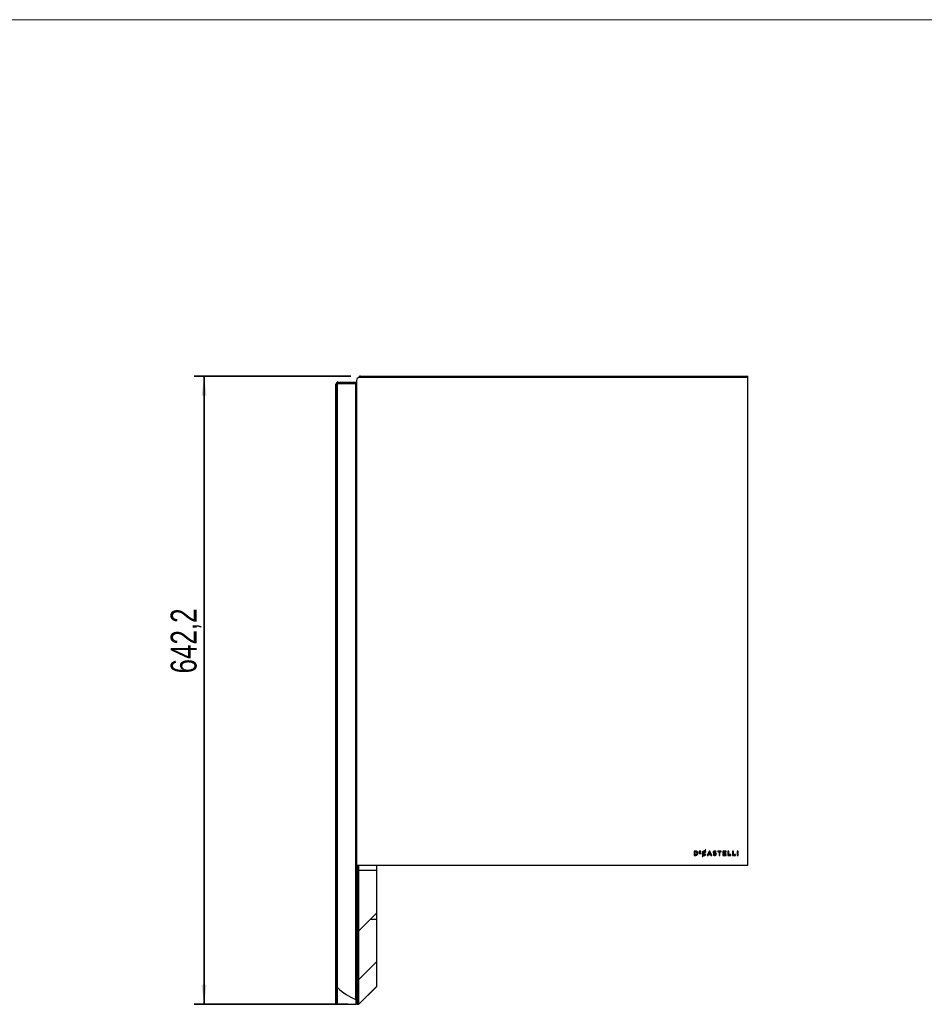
# Model space of a CAD drawing. Header units: millimetres. Extents: x 5 to 415, y 5 to 292.
# Tile 4 of 5: x 230 to 323, y 191 to 292. Entities that reach past the tile are written whole.
import ezdxf

# ---------------------------------------------------------------- set-up
doc = ezdxf.new("R2010")
doc.units = ezdxf.units.MM
doc.layers.add('CONTORNI', color=7, linetype='Continuous', lineweight=35)
doc.layers.add('TABELLA', color=7, linetype='Continuous')
doc.styles.add('SLDTEXTSTYLE3', font='TXT', dxfattribs={"width": 0.75})
doc.dimstyles.new('SLDDIMSTYLE0', dxfattribs={"dimtxt": 2.645833, "dimasz": 2, "dimexe": 0, "dimexo": 0.0625, "dimgap": 0.661458, "dimtad": 1, "dimdec": 1, "dimlfac": 10, "dimrnd": 1e-09, "dimzin": 12, "dimdsep": 46, "dimtxsty": 'SLDTEXTSTYLE3', "dimsah": 1, "dimcen": 0.09, "dimadec": 0, "dimazin": 3, "dimtfac": 1, "dimtdec": 1, "dimtofl": 0, "dimtmove": 0, "dimatfit": 3, "dimfxl": 1, "dimfrac": 2, "dimtolj": 1, "dimtzin": 12, "dimarcsym": 0})

# ---------------------------------------------------------------- blocks, each defined once
blk = doc.blocks.new('_D')
at = {"layer": 'CONTORNI', "transparency": 16777216}
for p, q in [((263.95, 255.57), (247.96, 255.57)), ((248.96, 191.35), (248.96, 255.57)), ((263.68, 191.35), (247.96, 191.35))]:
    blk.add_line(p, q, dxfattribs=at)
for points in [[(248.96, 255.57), (248.71, 253.57), (249.21, 253.57)], [(248.96, 191.35), (249.21, 193.35), (248.71, 193.35)]]:
    blk.add_solid(points, dxfattribs=at)
at = {"layer": 'CONTORNI', "transparency": 16777216, "insert": (245.55, 225.17), "char_height": 2.646, "attachment_point": 1, "rotation": 90, "style": 'SLDTEXTSTYLE3'}
blk.add_mtext('642,2', dxfattribs=at)

msp = doc.modelspace()

# ---------------------------------------------------------------- linework, layer by layer
at = {"color": 7, "linetype": 'Continuous', "lineweight": 25}
for p, q in [((262.534, 254.747), (262.434, 254.747)), ((262.434, 197.583), (262.434, 254.747)), ((262.534, 197.583), (262.534, 254.747)), ((262.584, 193.057), (262.584, 254.764)), ((264.484, 254.764), (262.584, 254.764)), ((262.634, 254.847), (262.634, 254.947)), ((262.634, 254.947), (264.534, 254.947)), ((262.634, 254.847), (264.534, 254.847)), ((264.484, 191.836), (264.484, 254.764)), ((264.534, 255.121), (264.534, 205.671)), ((304.534, 255.421), (264.834, 255.421)), ((264.955, 255.471), (264.955, 255.571)), ((264.955, 255.571), (304.534, 255.571)), ((264.955, 255.471), (304.534, 255.471)), ((304.534, 255.471), (304.534, 255.571)), ((304.534, 205.571), (304.534, 255.421)), ((299.199, 207.012), (299.035, 207.012)), ((299.035, 207.012), (299.035, 206.571)), ((299.035, 206.571), (299.199, 206.571)), ((299.199, 206.938), (299.116, 206.938)), ((299.116, 206.938), (299.116, 206.646)), ((299.116, 206.646), (299.199, 206.646)), ((299.348, 206.79), (299.348, 206.792)), ((299.433, 206.792), (299.433, 206.793)), ((299.725, 207.009), (299.541, 207.009)), ((299.541, 207.009), (299.541, 206.764)), ((299.541, 206.764), (299.727, 206.764)), ((299.594, 206.911), (299.594, 206.961)), ((299.594, 206.961), (299.725, 206.961)), ((299.709, 206.911), (299.594, 206.911)), ((299.594, 206.864), (299.709, 206.864)), ((299.594, 206.812), (299.594, 206.864)), ((299.727, 206.812), (299.594, 206.812)), ((299.709, 206.864), (299.709, 206.911)), ((299.725, 206.961), (299.725, 207.009)), ((299.727, 206.764), (299.727, 206.812)), ((299.85, 206.792), (299.85, 206.79)), ((299.942, 206.605), (299.876, 206.46)), ((299.876, 206.46), (299.938, 206.46)), ((299.934, 206.793), (299.934, 206.792)), ((299.938, 206.46), (299.992, 206.579)), ((299.977, 206.681), (300.097, 206.943)), ((300.024, 206.649), (300.15, 206.926)), ((300.182, 207.131), (300.129, 207.015)), ((300.243, 207.131), (300.182, 207.131)), ((300.183, 206.998), (300.243, 207.131)), ((300.197, 206.891), (300.198, 206.889)), ((300.198, 206.889), (300.25, 206.949)), ((300.201, 206.696), (300.2, 206.695)), ((300.253, 206.643), (300.201, 206.696)), ((300.25, 206.949), (300.249, 206.951)), ((300.252, 206.642), (300.253, 206.643)), ((300.577, 207.015), (300.383, 206.571)), ((300.383, 206.571), (300.467, 206.571)), ((300.467, 206.571), (300.511, 206.677)), ((300.511, 206.677), (300.715, 206.677)), ((300.613, 206.916), (300.541, 206.749)), ((300.541, 206.749), (300.685, 206.749)), ((300.651, 207.015), (300.577, 207.015)), ((300.685, 206.749), (300.613, 206.916)), ((300.652, 207.014), (300.651, 207.015)), ((300.845, 206.571), (300.652, 207.014)), ((300.715, 206.677), (300.759, 206.571)), ((300.759, 206.571), (300.845, 206.571)), ((301.019, 206.695), (300.97, 206.637)), ((300.97, 206.637), (300.972, 206.636)), ((300.989, 206.889), (300.989, 206.888)), ((301.021, 206.694), (301.019, 206.695)), ((301.07, 206.895), (301.07, 206.896)), ((301.232, 206.691), (301.232, 206.69)), ((301.256, 206.901), (301.257, 206.9)), ((301.257, 206.9), (301.301, 206.961)), ((301.301, 206.961), (301.299, 206.963)), ((301.313, 206.698), (301.313, 206.699)), ((301.81, 207.012), (301.452, 207.012)), ((301.452, 207.012), (301.452, 206.936)), ((301.452, 206.936), (301.59, 206.936)), ((301.59, 206.936), (301.59, 206.571)), ((301.59, 206.571), (301.672, 206.571)), ((301.672, 206.571), (301.672, 206.936)), ((301.672, 206.936), (301.81, 206.936)), ((301.81, 206.936), (301.81, 207.012)), ((302.308, 207.012), (301.98, 207.012)), ((301.98, 207.012), (301.98, 206.571)), ((301.98, 206.571), (302.311, 206.571)), ((302.061, 206.83), (302.061, 206.939)), ((302.061, 206.939), (302.308, 206.939)), ((302.28, 206.83), (302.061, 206.83)), ((302.061, 206.757), (302.28, 206.757)), ((302.061, 206.644), (302.061, 206.757)), ((302.311, 206.644), (302.061, 206.644)), ((302.28, 206.757), (302.28, 206.83)), ((302.308, 206.939), (302.308, 207.012)), ((302.311, 206.571), (302.311, 206.644)), ((302.572, 207.012), (302.491, 207.012)), ((302.491, 207.012), (302.491, 206.571)), ((302.491, 206.571), (302.801, 206.571)), ((302.572, 206.646), (302.572, 207.012)), ((302.801, 206.646), (302.572, 206.646)), ((302.801, 206.571), (302.801, 206.646)), ((302.97, 207.012), (302.97, 206.571)), ((303.051, 207.012), (302.97, 207.012)), ((302.97, 206.571), (303.28, 206.571)), ((303.051, 206.646), (303.051, 207.012)), ((303.28, 206.646), (303.051, 206.646)), ((303.28, 206.571), (303.28, 206.646)), ((303.453, 207.012), (303.453, 206.571)), ((303.534, 207.012), (303.453, 207.012)), ((303.453, 206.571), (303.534, 206.571)), ((303.534, 206.571), (303.534, 207.012)), ((264.534, 205.083), (264.534, 205.671)), ((264.634, 205.083), (264.634, 205.571)), ((264.634, 205.571), (304.534, 205.571)), ((264.684, 205.054), (264.684, 205.571)), ((264.784, 205.054), (264.784, 205.571)), ((266.584, 205.571), (266.584, 205.058)), ((264.534, 198.877), (264.534, 205.083)), ((264.634, 205.083), (264.534, 205.083)), ((264.634, 198.877), (264.634, 205.083)), ((264.684, 205.054), (264.784, 205.054)), ((264.684, 198.873), (264.684, 205.054)), ((264.784, 205.054), (266.584, 205.058)), ((264.784, 198.873), (264.784, 205.054)), ((266.584, 205.058), (266.584, 200.673)), ((264.784, 198.873), (266.584, 200.673)), ((266.584, 200.673), (266.584, 200.058)), ((265.968, 200.057), (266.584, 200.058)), ((266.584, 200.058), (266.584, 195.673)), ((264.534, 198.877), (264.634, 198.877)), ((264.534, 193.877), (264.534, 198.877)), ((264.634, 193.877), (264.634, 198.877)), ((264.684, 198.873), (264.784, 198.873)), ((264.684, 193.873), (264.684, 198.873)), ((264.784, 193.873), (264.784, 198.873)), ((262.434, 191.377), (262.434, 197.583)), ((262.534, 197.583), (262.434, 197.583)), ((262.534, 191.377), (262.534, 197.583)), ((264.784, 193.873), (266.584, 195.673)), ((266.584, 195.673), (266.584, 193.173)), ((264.534, 193.877), (264.634, 193.877)), ((264.534, 191.357), (264.534, 193.877)), ((264.634, 191.357), (264.634, 193.877)), ((264.684, 193.873), (264.784, 193.873)), ((264.684, 191.373), (264.684, 193.873)), ((264.784, 191.373), (264.784, 193.873)), ((262.584, 191.373), (262.584, 193.057)), ((264.784, 191.373), (266.584, 193.173)), ((264.784, 191.348), (266.584, 193.148)), ((266.584, 193.173), (266.584, 193.148)), ((262.434, 191.377), (262.534, 191.377)), ((262.584, 191.373), (264.484, 191.373)), ((264.484, 191.836), (264.484, 191.373)), ((264.534, 191.357), (264.634, 191.357)), ((264.534, 191.347), (264.534, 191.357)), ((264.534, 191.347), (264.634, 191.347)), ((264.634, 191.347), (264.634, 191.357)), ((264.684, 191.373), (264.784, 191.373)), ((264.684, 191.348), (264.684, 191.373)), ((264.684, 191.348), (264.784, 191.348)), ((264.784, 191.348), (264.784, 191.373))]:
    msp.add_line(p, q, dxfattribs=at)
for centre, radius, start, end in [((262.634, 254.747), 0.2, 90, 180), ((262.634, 254.747), 0.1, 90, 180), ((264.834, 255.121), 0.3, 90, 180), ((264.634, 205.671), 0.1, 180, 270), ((266.834, 197.579), 6.206, 226.77846, 247.74894)]:
    msp.add_arc(centre, radius, start, end, dxfattribs=at)
for points, knots in [([(264.955, 255.571), (264.935, 255.57), (264.896, 255.566), (264.842, 255.54), (264.798, 255.5), (264.769, 255.454), (264.763, 255.42), (264.76, 255.406)], [0, 0, 0, 0, 0.2113352, 0.4226703, 0.6340055, 0.8453406, 1, 1, 1, 1]), ([(264.955, 255.471), (264.945, 255.471), (264.925, 255.469), (264.899, 255.456), (264.879, 255.439), (264.872, 255.426), (264.87, 255.421)], [0, 0, 0, 0, 0.2829718, 0.5659435, 0.8489153, 1, 1, 1, 1]), ([(299.433, 206.793), (299.429, 206.826), (299.421, 206.892), (299.359, 206.964), (299.282, 207.005), (299.228, 207.01), (299.199, 207.012)], [0, 0, 0, 0, 0.279532, 0.5454242, 0.7630634, 1, 1, 1, 1]), ([(299.348, 206.792), (299.346, 206.814), (299.341, 206.858), (299.302, 206.906), (299.253, 206.933), (299.218, 206.936), (299.199, 206.938)], [0, 0, 0, 0, 0.2871229, 0.5522893, 0.766205, 1, 1, 1, 1]), ([(299.199, 206.571), (299.235, 206.575), (299.303, 206.582), (299.381, 206.639), (299.426, 206.713), (299.431, 206.765), (299.433, 206.792)], [0, 0, 0, 0, 0.2961767, 0.5664015, 0.7768821, 1, 1, 1, 1]), ([(299.199, 206.646), (299.222, 206.648), (299.266, 206.652), (299.316, 206.69), (299.344, 206.738), (299.347, 206.773), (299.348, 206.79)], [0, 0, 0, 0, 0.293871, 0.5608682, 0.7719073, 1, 1, 1, 1]), ([(300.129, 207.015), (300.12, 207.016), (300.106, 207.018), (300.09, 207.019), (300.083, 207.019), (300.079, 207.019), (300.078, 207.019), (300.077, 207.019), (300.077, 207.019), (300.077, 207.019), (300.077, 207.019), (300.077, 207.019), (300.046, 207.019), (299.986, 207.008), (299.911, 206.958), (299.859, 206.883), (299.853, 206.823), (299.85, 206.792)], [0, 0, 0, 0, 0.0692641, 0.102088, 0.1170424, 0.1237265, 0.1266881, 0.1279952, 0.1285711, 0.1288247, 0.1289363, 0.1289854, 0.129024, 0.3530678, 0.564112, 0.7753896, 1, 1, 1, 1]), ([(299.85, 206.79), (299.851, 206.769), (299.854, 206.728), (299.882, 206.66), (299.92, 206.625), (299.942, 206.605)], [0, 0, 0, 0, 0.2957242, 0.575371, 1, 1, 1, 1]), ([(300.097, 206.943), (300.093, 206.944), (300.087, 206.944), (300.081, 206.944), (300.078, 206.945), (300.077, 206.945), (300.076, 206.945), (300.076, 206.945), (300.076, 206.945), (300.076, 206.945), (300.076, 206.945), (300.076, 206.945), (300.057, 206.945), (300.019, 206.937), (299.972, 206.903), (299.94, 206.853), (299.936, 206.813), (299.934, 206.793)], [0, 0, 0, 0, 0.04588006, 0.06624978, 0.07528898, 0.07928493, 0.08104711, 0.08182327, 0.08216493, 0.0823153, 0.08238146, 0.08241058, 0.08243345, 0.31125859, 0.53079134, 0.75622294, 1, 1, 1, 1]), ([(299.934, 206.792), (299.937, 206.768), (299.941, 206.726), (299.966, 206.694), (299.977, 206.681)], [0, 0, 0, 0, 0.5786018, 1, 1, 1, 1]), ([(299.992, 206.579), (300.001, 206.575), (300.021, 206.569), (300.057, 206.564), (300.111, 206.564), (300.186, 206.581), (300.229, 206.621), (300.252, 206.642)], [0, 0, 0, 0, 0.1070173, 0.2171799, 0.3844467, 0.6825263, 1, 1, 1, 1]), ([(300.2, 206.695), (300.19, 206.686), (300.17, 206.669), (300.137, 206.649), (300.103, 206.64), (300.064, 206.637), (300.039, 206.644), (300.024, 206.649)], [0, 0, 0, 0, 0.2086835, 0.4014828, 0.5984123, 0.7578028, 1, 1, 1, 1]), ([(300.15, 206.926), (300.159, 206.92), (300.175, 206.91), (300.19, 206.897), (300.197, 206.891)], [0, 0, 0, 0, 0.53484355, 1, 1, 1, 1]), ([(300.249, 206.951), (300.238, 206.961), (300.218, 206.979), (300.194, 206.992), (300.183, 206.998)], [0, 0, 0, 0, 0.53423777, 1, 1, 1, 1]), ([(300.972, 206.636), (300.992, 206.62), (301.032, 206.589), (301.108, 206.566), (301.191, 206.562), (301.265, 206.589), (301.307, 206.642), (301.311, 206.679), (301.313, 206.698)], [0, 0, 0, 0, 0.1759074, 0.3484954, 0.5452361, 0.7483254, 0.8703401, 1, 1, 1, 1]), ([(301.299, 206.963), (301.284, 206.974), (301.253, 206.996), (301.197, 207.014), (301.139, 207.02), (301.08, 207.013), (301.03, 206.986), (300.995, 206.943), (300.991, 206.907), (300.989, 206.889)], [0, 0, 0, 0, 0.1460704, 0.2887682, 0.4377557, 0.5951452, 0.7341478, 0.8644717, 1, 1, 1, 1]), ([(300.989, 206.888), (300.989, 206.875), (300.991, 206.849), (301.008, 206.815), (301.054, 206.776), (301.1, 206.765), (301.136, 206.756)], [0, 0, 0, 0, 0.1872531, 0.3476527, 0.509467, 1, 1, 1, 1]), ([(301.232, 206.69), (301.231, 206.683), (301.229, 206.667), (301.212, 206.65), (301.187, 206.639), (301.156, 206.636), (301.115, 206.64), (301.067, 206.657), (301.037, 206.681), (301.021, 206.694)], [0, 0, 0, 0, 0.0886001, 0.1775904, 0.2803753, 0.4039243, 0.5463947, 0.7592876, 1, 1, 1, 1]), ([(301.07, 206.896), (301.071, 206.903), (301.073, 206.917), (301.089, 206.934), (301.111, 206.944), (301.149, 206.948), (301.201, 206.937), (301.237, 206.914), (301.256, 206.901)], [0, 0, 0, 0, 0.0943892, 0.189365, 0.2976915, 0.4258978, 0.6931705, 1, 1, 1, 1]), ([(301.171, 206.829), (301.153, 206.833), (301.124, 206.841), (301.089, 206.855), (301.071, 206.875), (301.07, 206.888), (301.07, 206.895)], [0, 0, 0, 0, 0.4294113, 0.7007161, 0.8502874, 1, 1, 1, 1]), ([(301.136, 206.756), (301.154, 206.751), (301.183, 206.744), (301.217, 206.729), (301.231, 206.709), (301.232, 206.697), (301.232, 206.691)], [0, 0, 0, 0, 0.4490962, 0.7176787, 0.8608801, 1, 1, 1, 1]), ([(301.313, 206.699), (301.312, 206.716), (301.308, 206.751), (301.273, 206.79), (301.226, 206.814), (301.191, 206.823), (301.171, 206.829)], [0, 0, 0, 0, 0.2440399, 0.4814505, 0.7097813, 1, 1, 1, 1])]:
    msp.add_open_spline(points, degree=3, knots=knots, dxfattribs=at)
at = {"layer": 'TABELLA', "color": 5, "linetype": 'Continuous', "lineweight": 18}
msp.add_line((414.98, 292), (5, 292), dxfattribs=at)

# ---------------------------------------------------------------- dimensions: what is measured, and where the dimension line sits
at = {"layer": 'CONTORNI'}
dim = msp.add_linear_dim(base=(248.964, 255.571), p1=(264.684, 191.348), p2=(264.955, 255.571), angle=90, dimstyle='SLDDIMSTYLE0', dxfattribs=at)
dim.commit()
dim.dimension.update_dxf_attribs({"geometry": '_D', "text_midpoint": (248.964, 229.567), "dimtype": 160})

doc.saveas('drawing.dxf')
